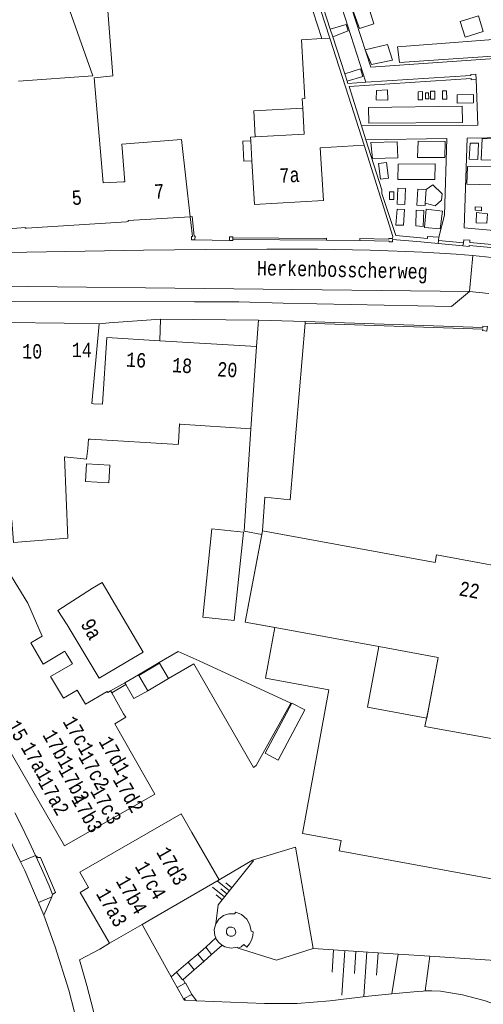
# Model space of a CAD drawing. Header units: metres. Extents: x 196790 to 198335, y 354523 to 356036.
# Tile 63 of 108: x 197760 to 197818, y 354711 to 354833. Entities that reach past the tile are written whole.
import ezdxf

# ---------------------------------------------------------------- set-up
doc = ezdxf.new("R2010")
doc.units = ezdxf.units.M
doc.linetypes.add('DGN Style 2', pattern=[186.027128, 111.616277, -74.410851])
for name, color, linetype, lineweight in [('afdak', 252, 'DGN Style 2', 18), ('bij- of bedrijfsgebouw', 252, 'Continuous', 18), ('functiescheiding', 252, 'Continuous', 18), ('hoofdgebouw', 252, 'Continuous', 18), ('huisnummer BAG', 252, 'Continuous', 18), ('kant asfaltverharding', 252, 'Continuous', 18), ('kant klinkerverharding', 252, 'Continuous', 18), ('kant muur (extern)', 252, 'Continuous', 18), ('kant onverhard', 252, 'Continuous', 18), ('kant tegelverharding', 252, 'Continuous', 18), ('overige afscheidingen', 252, 'Continuous', 18), ('raster', 252, 'Continuous', 18), ('straatnaam', 252, 'Continuous', 18), ('taludlijn', 252, 'Continuous', 18), ('taludsymbool', 252, 'Continuous', 18), ('toegangstrap', 252, 'Continuous', 18), ('toekomstig hoofdgebouw', 252, 'Continuous', 18), ('tuinhuis', 252, 'DGN Style 2', 18), ('vlakafsluiter grijs', 252, 'DGN Style 2', 18), ('vlakafsluiter groen', 252, 'DGN Style 2', 18)]:
    doc.layers.add(name, color=color, linetype=linetype, lineweight=lineweight)
doc.styles.add('Style-Courier New', font='cour.ttf')

# ---------------------------------------------------------------- blocks, each defined once
blk = doc.blocks.new('TA')
at = {"layer": 'taludsymbool', "linetype": 'Continuous', "lineweight": 0}
for p, q in [((-0.5, 0), (-0.5, -0.5)), ((-0.25, 0), (-0.25, -1)), ((0, 0), (0, -0.5)), ((0.25, 0), (0.25, -1)), ((0.5, 0), (0.5, -0.5))]:
    blk.add_line(p, q, dxfattribs=at)

msp = doc.modelspace()

# ---------------------------------------------------------------- linework, layer by layer
at = {"layer": 'afdak'}
for p, q in [((197796.545, 354834.333), (197797.62, 354830.991)), ((197789.469, 354792.562), (197789.742, 354795.865)), ((197789.742, 354795.865), (197795.565, 354795.702)), ((197795.565, 354795.702), (197795.546, 354795.482)), ((197774.818, 354751.554), (197777.403, 354753.068)), ((197775.911, 354749.645), (197778.499, 354751.161)), ((197790.541, 354741.844), (197793.892, 354748.113)), ((197793.892, 354748.113), (197795.517, 354747.244)), ((197795.517, 354747.244), (197792.167, 354740.975)), ((197792.167, 354740.975), (197790.541, 354741.844))]:
    msp.add_line(p, q, dxfattribs=at)
at = {"layer": 'afdak', "flags": 128}
for points in [[(197795.244, 354822.325), (197789.134, 354821.971), (197789.322, 354818.727)], [(197788.768, 354818.254), (197787.77, 354818.196), (197787.914, 354815.7), (197788.912, 354815.758)], [(197795.546, 354795.482), (197793.668, 354773.444), (197790.535, 354773.796), (197790.243, 354769.574)], [(197790.155, 354769.143), (197787.922, 354769.553), (197788.78, 354782.322)]]:
    msp.add_lwpolyline(points, dxfattribs=at)
at = {"layer": 'bij- of bedrijfsgebouw'}
for p, q in [((197777.355, 354753.151), (197777.403, 354753.068)), ((197777.403, 354753.068), (197778.499, 354751.161)), ((197778.499, 354751.161), (197781.678, 354752.989)), ((197773.054, 354750.632), (197774.77, 354751.637)), ((197773.054, 354750.632), (197773.181, 354750.411)), ((197774.818, 354751.554), (197774.77, 354751.637)), ((197775.911, 354749.645), (197774.818, 354751.554))]:
    msp.add_line(p, q, dxfattribs=at)
at = {"layer": 'bij- of bedrijfsgebouw', "flags": 128}
for points in [[(197782.77, 354758.801), (197783.918, 354769.844), (197787.838, 354769.437), (197786.691, 354758.394), (197782.77, 354758.801)], [(197782.313, 354753.354), (197779.73, 354754.543), (197777.355, 354753.151)], [(197781.678, 354752.989), (197789.103, 354740.086), (197789.444, 354740.317), (197793.757, 354748.086), (197782.313, 354753.354)], [(197773.181, 354750.411), (197774.188, 354748.658), (197775.911, 354749.645)]]:
    msp.add_lwpolyline(points, dxfattribs=at)
at = {"layer": 'functiescheiding'}
for p, q in [((197761.937, 354729.107), (197760.07, 354728.291)), ((197762.295, 354723.237), (197763.938, 354723.955))]:
    msp.add_line(p, q, dxfattribs=at)
at = {"layer": 'hoofdgebouw'}
for p, q in [((197798.621, 354831.048), (197797.62, 354830.991)), ((197800.947, 354823.826), (197798.621, 354831.048)), ((197800.947, 354823.826), (197802.902, 354817.698)), ((197788.912, 354815.758), (197788.768, 354818.254)), ((197760.81, 354807.34), (197773.269, 354808.147)), ((197758.321, 354795.576), (197765.515, 354795.485)), ((197765.515, 354795.485), (197769.868, 354795.429)), ((197789.469, 354792.562), (197777.417, 354793.297)), ((197789.469, 354792.562), (197788.78, 354782.322)), ((197788.78, 354782.322), (197779.934, 354782.912)), ((197762.771, 354756.466), (197760.957, 354760.571)), ((197769.847, 354751.196), (197765.862, 354757.878)), ((197791.115, 354757.651), (197804.727, 354755.151)), ((197762.771, 354756.466), (197761.331, 354755.62)), ((197761.331, 354755.62), (197762.887, 354752.973)), ((197765.756, 354754.289), (197766.526, 354752.998)), ((197769.847, 354751.196), (197774.132, 354753.759)), ((197763.81, 354751.403), (197765.394, 354748.709)), ((197768.143, 354747.966), (197770.852, 354749.547)), ((197770.852, 354749.547), (197770.921, 354749.435)), ((197770.921, 354749.435), (197771.277, 354749.635)), ((197771.427, 354749.372), (197771.277, 354749.635)), ((197772.909, 354746.776), (197771.427, 354749.372)), ((197765.543, 354730.282), (197758.586, 354742.367)), ((197784.816, 354726.036), (197781.412, 354731.965)), ((197776.412, 354721.182), (197784.816, 354726.036)), ((197775.213, 354720.489), (197776.412, 354721.182)), ((197771.151, 354718.144), (197775.213, 354720.489))]:
    msp.add_line(p, q, dxfattribs=at)
at = {"layer": 'hoofdgebouw', "flags": 128}
for points in [[(197766.197, 354834.461), (197769.071, 354826.36), (197759.819, 354825.694)], [(197772.9, 354813.11), (197770.345, 354813.017), (197769.237, 354826.093), (197771.555, 354826.33), (197770.916, 354834.979)], [(197797.62, 354830.991), (197795.071, 354830.844), (197795.495, 354823.511)], [(197795.244, 354822.325), (197795.177, 354823.493), (197795.495, 354823.511)], [(197789.322, 354818.727), (197795.432, 354819.08), (197795.244, 354822.325)], [(197781.211, 354808.764), (197780.106, 354818.391), (197772.698, 354817.822), (197773.06, 354813.116), (197772.9, 354813.11)], [(197788.768, 354818.254), (197788.743, 354818.693), (197789.322, 354818.727)], [(197802.902, 354817.698), (197797.431, 354817.382), (197797.812, 354810.783), (197789.228, 354810.287), (197788.912, 354815.758)], [(197773.269, 354808.147), (197773.495, 354808.162), (197773.493, 354808.282), (197781.211, 354808.764)], [(197751.214, 354806.795), (197754.535, 354807.01), (197754.568, 354806.877), (197754.962, 354806.889), (197754.959, 354806.959), (197760.634, 354807.437), (197760.648, 354807.329), (197760.81, 354807.34)], [(197769.868, 354795.429), (197768.956, 354785.457), (197769.14, 354785.446)], [(197777.417, 354793.297), (197770.801, 354793.7), (197770.294, 354785.375), (197769.14, 354785.446)], [(197779.934, 354782.912), (197779.895, 354782.915), (197779.738, 354780.562)], [(197768.432, 354779.873), (197768.536, 354781.024), (197768.771, 354781.01)], [(197768.771, 354781.01), (197779.725, 354780.342), (197779.738, 354780.562)], [(197765.538, 354778.83), (197765.965, 354768.669), (197759.171, 354768.133), (197758.968, 354770.933)], [(197768.432, 354779.873), (197768.273, 354778.539), (197765.538, 354778.83)], [(197790.155, 354769.143), (197788.08, 354758.208), (197791.115, 354757.651)], [(197790.243, 354769.574), (197790.234, 354769.576), (197790.155, 354769.143)], [(197846.269, 354759.272), (197824.747, 354763.217), (197824.925, 354764.193), (197811.914, 354766.594), (197811.746, 354765.627), (197790.243, 354769.574)], [(197760.957, 354760.571), (197756.386, 354767.953), (197756.362, 354768.107), (197754.337, 354767.796)], [(197769.037, 354762.442), (197770.239, 354763.147), (197775.334, 354754.464), (197774.132, 354753.759)], [(197769.037, 354762.442), (197764.72, 354759.67), (197765.862, 354757.878)], [(197762.887, 354752.973), (197765.594, 354754.565), (197765.756, 354754.289)], [(197804.727, 354755.151), (197812.114, 354753.795), (197810.938, 354747.392), (197810.484, 354745.198)], [(197763.81, 354751.403), (197766.535, 354752.983), (197766.526, 354752.998)], [(197820.678, 354752.392), (197819.001, 354743.634), (197810.484, 354745.198)], [(197765.394, 354748.709), (197767.122, 354749.717), (197768.143, 354747.966)], [(197765.543, 354730.282), (197776.806, 354736.753), (197771.796, 354745.525), (197773.165, 354746.327), (197772.909, 354746.776)], [(197781.412, 354731.965), (197780.076, 354734.291), (197767.429, 354727.004)], [(197767.429, 354727.004), (197768.523, 354725.084), (197767.479, 354724.479), (197771.151, 354718.144)]]:
    msp.add_lwpolyline(points, dxfattribs=at)
at = {"layer": 'kant asfaltverharding'}
for p, q in [((197816.026, 354799.436), (197816.442, 354803.932)), ((197781.977, 354710.978), (197780.61, 354711.035))]:
    msp.add_line(p, q, dxfattribs=at)
at = {"layer": 'kant asfaltverharding', "flags": 128}
for points in [[(197734.163, 354803.902), (197775.396, 354804.6), (197779.243, 354804.653), (197783.096, 354804.694), (197790.782, 354804.732), (197794.996, 354804.734), (197797.103, 354804.723), (197799.21, 354804.696), (197801.435, 354804.653), (197803.659, 354804.599), (197805.883, 354804.53), (197808.106, 354804.44), (197810.191, 354804.338), (197812.276, 354804.219), (197814.36, 354804.083), (197816.442, 354803.932)], [(197734.229, 354798.192), (197781.767, 354798.171), (197787.285, 354798.141), (197792.801, 354798.003), (197813.799, 354797.556), (197816.026, 354799.436)], [(197757.529, 354733.456), (197758.112, 354732.372), (197760.07, 354728.291)], [(197760.07, 354728.291), (197760.58, 354727.227), (197762.295, 354723.237)], [(197762.295, 354723.237), (197762.605, 354722.516), (197762.955, 354721.643)], [(197765.244, 354593.671), (197768.475, 354657.889), (197768.644, 354661.448), (197768.771, 354664.423), (197768.882, 354667.399), (197768.978, 354670.376), (197769.059, 354673.353), (197769.191, 354679.125), (197769.227, 354684.899), (197769.118, 354690.403), (197768.884, 354695.904), (197768.325, 354701.376), (197767.403, 354706.799), (197766.784, 354709.562), (197766.065, 354712.301), (197764.391, 354717.71), (197762.955, 354721.643)], [(197781.977, 354710.978), (197790.46, 354710.62), (197794.541, 354710.616), (197798.609, 354710.947), (197803.422, 354711.539), (197806.333, 354711.82)], [(197806.333, 354711.82), (197809.544, 354712.129), (197810.261, 354712.187), (197810.517, 354712.2)], [(197822.973, 354708.972), (197820.471, 354710.091), (197817.884, 354711), (197815.18, 354711.726), (197812.418, 354712.18), (197811.321, 354712.231), (197810.98, 354712.224), (197810.517, 354712.2)], [(197780.61, 354711.035), (197780.494, 354711.04), (197780.385, 354711.201)]]:
    msp.add_lwpolyline(points, dxfattribs=at)
at = {"layer": 'kant klinkerverharding'}
for p, q in [((197816.442, 354803.932), (197818.839, 354803.703)), ((197816.026, 354799.436), (197818.429, 354799.205)), ((197763.938, 354723.955), (197762.955, 354721.643)), ((197764.06, 354724.242), (197763.938, 354723.955)), ((197783.139, 354717.67), (197784.41, 354718.801)), ((197784.41, 354718.801), (197784.286, 354719.103)), ((197785.193, 354717.893), (197783.887, 354716.736)), ((197785.516, 354717.711), (197785.193, 354717.893)), ((197782.171, 354716.787), (197780.953, 354715.766)), ((197807.132, 354716.797), (197806.333, 354711.82)), ((197810.517, 354712.2), (197811.094, 354716.531)), ((197781.714, 354714.849), (197782.896, 354715.868)), ((197779.507, 354714.533), (197778.844, 354713.968)), ((197780.315, 354713.638), (197780.594, 354713.172)), ((197780.438, 354711.256), (197780.61, 354711.035)), ((197781.977, 354710.978), (197781.424, 354711.762))]:
    msp.add_line(p, q, dxfattribs=at)
at = {"layer": 'kant klinkerverharding', "flags": 128}
for points in [[(197759.336, 354734.423), (197760.048, 354733.042), (197760.603, 354731.929), (197761.143, 354730.808), (197761.937, 354729.107)], [(197764.06, 354724.242), (197764.218, 354724.359), (197764.43, 354724.497), (197762.544, 354728.842), (197762.197, 354728.851), (197761.937, 354729.107)], [(197761.937, 354729.107), (197762.674, 354727.481), (197763.607, 354725.326), (197764.06, 354724.242)], [(197784.389, 354720.569), (197784.769, 354721.149), (197785.348, 354721.597), (197786.044, 354721.826), (197786.737, 354721.815), (197786.882, 354722.032), (197787.621, 354721.73), (197788.254, 354721.17), (197788.66, 354720.429), (197788.792, 354719.642), (197789.061, 354719.578), (197789.009, 354719.052), (197788.851, 354718.536), (197788.593, 354718.063), (197788.253, 354717.658), (197787.89, 354717.97), (197787.579, 354717.702), (197787.212, 354717.519)], [(197784.286, 354719.103), (197784.209, 354719.845), (197784.389, 354720.569)], [(197785.717, 354719.695), (197785.748, 354719.403), (197785.908, 354719.157), (197786.172, 354719.014), (197786.472, 354719.012), (197786.735, 354719.162), (197786.88, 354719.427), (197786.865, 354719.752), (197786.685, 354720.022), (197786.393, 354720.163), (197786.069, 354720.137), (197785.83, 354719.966), (197785.717, 354719.695)], [(197785.193, 354717.893), (197785.104, 354717.943), (197784.744, 354718.268), (197784.466, 354718.665), (197784.41, 354718.801)], [(197785.516, 354717.711), (197786.303, 354717.54), (197787.098, 354717.671), (197787.184, 354717.51), (197787.212, 354717.519)]]:
    msp.add_lwpolyline(points, dxfattribs=at)
at = {"layer": 'kant muur (extern)'}
for p, q in [((197797.155, 354836.912), (197798.682, 354832.181)), ((197798.621, 354831.048), (197797.467, 354834.631)), ((197798.682, 354832.181), (197798.99, 354831.225)), ((197798.99, 354831.225), (197800.49, 354826.58)), ((197800.49, 354826.58), (197800.781, 354825.677)), ((197802.568, 354820.127), (197803.125, 354818.367)), ((197786.54, 354806.141), (197786.537, 354805.921)), ((197786.537, 354805.921), (197798.226, 354805.828)), ((197812.125, 354805.439), (197812.159, 354805.821)), ((197812.193, 354806.202), (197812.159, 354805.821)), ((197815.215, 354805.148), (197815.27, 354805.515)), ((197777.492, 354795.987), (197777.417, 354793.297)), ((197789.742, 354795.865), (197777.492, 354795.987)), ((197795.565, 354795.702), (197789.742, 354795.865)), ((197777.355, 354753.151), (197774.77, 354751.637)), ((197777.403, 354753.068), (197774.818, 354751.554)), ((197771.427, 354749.372), (197773.181, 354750.411))]:
    msp.add_line(p, q, dxfattribs=at)
at = {"layer": 'kant muur (extern)', "flags": 128}
for points in [[(197803.124, 354825.535), (197800.874, 354825.39), (197800.781, 354825.677)], [(197816.851, 354825.914), (197816.245, 354825.864), (197816.237, 354826.005), (197801.016, 354825.026), (197802.568, 354820.127)], [(197816.851, 354825.914), (197816.816, 354826.535), (197816.202, 354826.502), (197816.212, 354826.376), (197803.124, 354825.535)], [(197803.125, 354818.367), (197805.108, 354812.106), (197805.123, 354811.653), (197806.857, 354806.44), (197810.788, 354806.07), (197810.819, 354806.307), (197812.193, 354806.202)], [(197802.902, 354817.698), (197806.481, 354806.31), (197806.455, 354806.059)], [(197815.27, 354805.515), (197815.326, 354805.883), (197816.078, 354805.826), (197816.092, 354805.544), (197839.859, 354803.399), (197839.864, 354803.499), (197840.503, 354803.454), (197840.47, 354803.288), (197844.044, 354802.987), (197844.066, 354803.166), (197844.447, 354803.134), (197844.419, 354802.912), (197864.178, 354800.984), (197864.193, 354801.091), (197864.243, 354801.086), (197861.562, 354810.229), (197844.846, 354810.153), (197844.511, 354803.973), (197844.131, 354803.991), (197844.455, 354810.574)], [(197781.211, 354808.764), (197781.438, 354808.779), (197781.711, 354806.327), (197781.816, 354806.332), (197781.807, 354805.868)], [(197781.807, 354805.868), (197781.369, 354805.873), (197781.368, 354806.315), (197781.491, 354806.317), (197781.211, 354808.764)], [(197786.095, 354805.819), (197786.103, 354806.271), (197786.541, 354806.254), (197786.54, 354806.141)], [(197786.537, 354805.921), (197786.536, 354805.823), (197786.095, 354805.819)], [(197798.226, 354805.828), (197798.223, 354806.087), (197798.003, 354806.05), (197786.54, 354806.141)], [(197806.455, 354806.059), (197805.992, 354806.057), (197805.994, 354805.957), (197802.37, 354806.04), (197802.364, 354805.796)], [(197806.445, 354805.928), (197806.444, 354805.62), (197806.002, 354805.625), (197805.999, 354805.737), (197802.364, 354805.796)], [(197806.445, 354805.928), (197809.95, 354805.644), (197812.125, 354805.439)], [(197815.215, 354805.148), (197815.997, 354805.062), (197816.015, 354805.167), (197827.71, 354804.084), (197827.659, 354803.612), (197828.159, 354803.566), (197828.202, 354804.037), (197839.806, 354802.951), (197839.804, 354802.842), (197840.433, 354802.782), (197840.459, 354802.904), (197852.079, 354801.826), (197852.009, 354801.139), (197852.504, 354801.095), (197852.582, 354801.775), (197864.142, 354800.571), (197864.132, 354800.441), (197864.781, 354800.419), (197864.794, 354800.532), (197873.5, 354800.305), (197873.497, 354799.684), (197873.985, 354799.668)], [(197818.249, 354794.883), (197818.212, 354794.497), (197817.671, 354794.578), (197817.683, 354794.729), (197795.546, 354795.482)], [(197795.565, 354795.702), (197817.7, 354794.948), (197817.71, 354795.116), (197818.266, 354795.062), (197818.249, 354794.883)], [(197771.277, 354749.635), (197773.052, 354750.631), (197773.054, 354750.632)]]:
    msp.add_lwpolyline(points, dxfattribs=at)
at = {"layer": 'kant onverhard'}
msp.add_line((197779.67, 354898.892), (197803.124, 354825.535), dxfattribs=at)
at = {"layer": 'kant onverhard', "flags": 128}
for points in [[(197803.729, 354827.439), (197798.74, 354842.751), (197799.003, 354842.831)], [(197828.73, 354829.276), (197828.759, 354829.183), (197803.729, 354827.439)], [(197802.568, 354820.127), (197817.069, 354820.205), (197816.851, 354825.914)], [(197803.125, 354818.367), (197813.229, 354818.531), (197812.916, 354808.951), (197812.193, 354806.202)], [(197841.662, 354805.012), (197841.904, 354805.038), (197842.135, 354805.177), (197842.28, 354805.403), (197842.313, 354805.644), (197842.963, 354819.011), (197815.734, 354818.571), (197815.375, 354807.394), (197841.662, 354805.012)], [(197810.629, 354812.16), (197811.478, 354812.732), (197812.643, 354811.636), (197812.555, 354810.853), (197811.746, 354810.121), (197810.51, 354810.466)]]:
    msp.add_lwpolyline(points, dxfattribs=at)
at = {"layer": 'kant tegelverharding'}
for p, q in [((197781.807, 354805.868), (197786.095, 354805.819)), ((197798.226, 354805.828), (197802.364, 354805.796)), ((197812.125, 354805.439), (197815.215, 354805.148))]:
    msp.add_line(p, q, dxfattribs=at)
at = {"layer": 'kant tegelverharding', "flags": 128}
for points in [[(197777.492, 354795.987), (197771.127, 354795.544), (197769.868, 354795.429)], [(197770.424, 354703.129), (197769.843, 354706.406), (197769.142, 354709.661), (197768.324, 354712.889), (197767.389, 354716.083), (197769.939, 354717.417), (197771.151, 354718.144)]]:
    msp.add_lwpolyline(points, dxfattribs=at)
at = {"layer": 'overige afscheidingen'}
for p, q in [((197810.51, 354810.466), (197810.629, 354812.16)), ((197778.844, 354713.968), (197775.213, 354720.489)), ((197779.599, 354712.613), (197778.844, 354713.968)), ((197780.373, 354711.223), (197779.599, 354712.613)), ((197780.385, 354711.201), (197780.373, 354711.223))]:
    msp.add_line(p, q, dxfattribs=at)
at = {"layer": 'overige afscheidingen', "flags": 128}
for points in [[(197804.123, 354832.848), (197802.309, 354832.266), (197801.125, 354835.578), (197803.052, 354836.247), (197804.123, 354832.848)], [(197815.49, 354831.149), (197817.733, 354831.88), (197817.162, 354833.846), (197814.858, 354833.135), (197815.49, 354831.149)], [(197798.99, 354831.225), (197800.927, 354831.953), (197800.666, 354832.764), (197798.682, 354832.181)], [(197807.303, 354827.989), (197807.071, 354829.956), (197826.06, 354831.415)], [(197826.06, 354831.415), (197826.214, 354829.298), (197807.303, 354827.989)], [(197800.781, 354825.677), (197802.735, 354826.258), (197802.426, 354827.237), (197800.49, 354826.58)], [(197804.456, 354824.511), (197805.82, 354824.601), (197805.864, 354823.316), (197804.409, 354823.336), (197804.456, 354824.511)], [(197809.637, 354824.348), (197810.172, 354824.369), (197810.18, 354823.332), (197809.647, 354823.332), (197809.637, 354824.348)], [(197811.18, 354824.431), (197811.694, 354824.435), (197811.71, 354823.42), (197811.194, 354823.413), (197811.18, 354824.431)], [(197812.679, 354823.447), (197812.657, 354824.456), (197813.17, 354824.47), (197813.199, 354823.446), (197812.679, 354823.447)], [(197810.57, 354823.472), (197810.976, 354823.483), (197810.925, 354824.232), (197810.535, 354824.211), (197810.57, 354823.472)], [(197814.481, 354823.971), (197816.534, 354824.004), (197816.545, 354822.991), (197814.51, 354822.948), (197814.481, 354823.971)], [(197815.164, 354820.536), (197815.136, 354822.548), (197803.437, 354822.414), (197803.492, 354820.432), (197815.164, 354820.536)], [(197803.937, 354816.041), (197807.113, 354816.097), (197807.03, 354818.11), (197803.743, 354818.013), (197803.937, 354816.041)], [(197809.64, 354818.201), (197809.556, 354816.172), (197812.974, 354816.154), (197813.016, 354818.165), (197809.64, 354818.201)], [(197817.626, 354818.547), (197817.499, 354815.859), (197821.542, 354815.758), (197821.666, 354818.419), (197817.626, 354818.547)], [(197817.139, 354817.939), (197817.055, 354815.908), (197816.014, 354815.947), (197816.129, 354817.953), (197817.139, 354817.939)], [(197805.682, 354815.513), (197805.916, 354813.599), (197804.939, 354813.445), (197804.685, 354815.421), (197805.682, 354815.513)], [(197811.752, 354815.374), (197811.734, 354813.423), (197807.112, 354813.422), (197807.124, 354815.346), (197811.752, 354815.374)], [(197818.907, 354814.991), (197818.853, 354812.743), (197815.715, 354812.842), (197815.775, 354815.037), (197818.907, 354814.991)], [(197807.011, 354810.355), (197807.957, 354810.306), (197808.058, 354812.287), (197807.094, 354812.351), (197807.011, 354810.355)], [(197810.51, 354810.466), (197810.489, 354810.163), (197809.46, 354810.208), (197809.596, 354812.22), (197810.629, 354812.16)], [(197806.057, 354810.922), (197806.08, 354811.868), (197806.606, 354811.855), (197806.584, 354810.931), (197806.057, 354810.922)], [(197807.007, 354809.731), (197807.938, 354809.678), (197807.8, 354807.699), (197806.867, 354807.725), (197807.007, 354809.731)], [(197810.333, 354809.541), (197810.264, 354807.568), (197809.352, 354807.624), (197809.393, 354809.599), (197810.333, 354809.541)], [(197812.393, 354807.241), (197810.44, 354807.435), (197810.649, 354809.693), (197812.678, 354809.454), (197812.393, 354807.241)], [(197816.73, 354809.592), (197817.528, 354809.519), (197817.552, 354809.948), (197816.729, 354810.002), (197816.73, 354809.592)], [(197818.277, 354809.148), (197818.178, 354807.95), (197816.863, 354807.998), (197816.926, 354809.305), (197818.277, 354809.148)]]:
    msp.add_lwpolyline(points, dxfattribs=at)
at = {"layer": 'raster'}
for p, q in [((197812.159, 354805.821), (197815.27, 354805.515)), ((197796.548, 354717.506), (197794.343, 354730.126)), ((197807.132, 354716.797), (197796.548, 354717.506)), ((197811.094, 354716.531), (197807.132, 354716.797)), ((197834.193, 354715.026), (197811.094, 354716.531))]:
    msp.add_line(p, q, dxfattribs=at)
at = {"layer": 'taludlijn'}
msp.add_line((197784.816, 354726.036), (197788.986, 354728.521), dxfattribs=at)
at = {"layer": 'taludlijn', "flags": 128}
for points in [[(197788.986, 354728.521), (197789.092, 354728.421), (197789.032, 354728.347)], [(197788.986, 354728.521), (197789.092, 354728.421), (197789.032, 354728.347)], [(197789.032, 354728.347), (197784.68, 354722.929), (197784.389, 354720.569)], [(197789.032, 354728.347), (197784.68, 354722.929), (197784.389, 354720.569)], [(197796.548, 354717.506), (197791.975, 354716.031), (197787.212, 354717.519)]]:
    msp.add_lwpolyline(points, dxfattribs=at)
at = {"layer": 'toegangstrap'}
for p, q in [((197782.171, 354716.787), (197783.139, 354717.67)), ((197783.139, 354717.67), (197783.887, 354716.736)), ((197782.896, 354715.868), (197782.171, 354716.787)), ((197783.887, 354716.736), (197782.896, 354715.868)), ((197779.507, 354714.533), (197780.953, 354715.766)), ((197780.953, 354715.766), (197781.714, 354714.849)), ((197781.714, 354714.849), (197780.315, 354713.638)), ((197779.599, 354712.613), (197780.594, 354713.172)), ((197780.438, 354711.256), (197780.373, 354711.223))]:
    msp.add_line(p, q, dxfattribs=at)
at = {"layer": 'toegangstrap', "flags": 128}
for points in [[(197780.315, 354713.638), (197780.243, 354713.576), (197779.507, 354714.533)], [(197780.594, 354713.172), (197780.632, 354713.193), (197781.424, 354711.762), (197780.438, 354711.256)]]:
    msp.add_lwpolyline(points, dxfattribs=at)
at = {"layer": 'toekomstig hoofdgebouw', "flags": 128}
for points in [[(197791.768, 354757.531), (197790.607, 354751.204), (197798.502, 354749.754), (197795.211, 354731.827), (197800.031, 354730.942), (197799.796, 354729.664), (197834.64, 354723.268), (197837.258, 354737.53), (197838.881, 354737.232), (197840.955, 354748.534), (197844.193, 354747.941), (197846.269, 354759.272), (197824.747, 354763.217), (197824.925, 354764.193), (197811.914, 354766.594), (197811.746, 354765.627), (197790.243, 354769.574), (197788.08, 354758.208), (197791.768, 354757.531)], [(197803.334, 354747.588), (197804.727, 354755.151), (197812.114, 354753.795), (197810.7, 354746.24), (197803.334, 354747.588)]]:
    msp.add_lwpolyline(points, dxfattribs=at)
at = {"layer": 'tuinhuis'}
for p, q in [((197768.136, 354775.741), (197768.266, 354777.952)), ((197768.266, 354777.952), (197771.189, 354777.781)), ((197771.189, 354777.781), (197771.059, 354775.57)), ((197771.059, 354775.57), (197768.136, 354775.741))]:
    msp.add_line(p, q, dxfattribs=at)
at = {"layer": 'vlakafsluiter grijs'}
msp.add_line((197734.204, 354800.353), (197816.026, 354799.436), dxfattribs=at)
at = {"layer": 'vlakafsluiter groen'}
msp.add_line((197788.986, 354728.521), (197794.343, 354730.126), dxfattribs=at)
at = {"layer": 'vlakafsluiter groen', "flags": 128}
msp.add_lwpolyline([(197803.039, 354829.586), (197803.827, 354827.769), (197806.431, 354828.314), (197805.825, 354830.253), (197803.039, 354829.586)], dxfattribs=at)

# ---------------------------------------------------------------- block references
at = {"layer": 'taludsymbool'}
for p, xscale, yscale, zscale, rotation in [((197785.797, 354724.32), 1.941088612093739, 1.941088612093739, 1.941088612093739, 231.2111162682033), ((197801.864, 354717.15), 5.571499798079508, 5.571499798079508, 5.571499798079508, 356.1612988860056)]:
    msp.add_blockref('TA', p, dxfattribs=dict(at, xscale=xscale, yscale=yscale, zscale=zscale, rotation=rotation))

# ---------------------------------------------------------------- texts
at = {"layer": 'huisnummer BAG', "style": 'Style-Courier New', "width": 0.694444}
for s, rotation, p in [('7a', 3.32607, (197792.393, 354812.976)), ('5', 3.72643, (197766.498, 354810.215)), ('7', 3.55489, (197776.776, 354810.993)), ('10', 359.59894, (197760.247, 354791.089)), ('14', 359.59894, (197766.432, 354791.259)), ('16', 356.5023, (197773.169, 354790.079)), ('18', 356.5023, (197778.894, 354789.389)), ('20', 356.5023, (197784.537, 354788.868)), ('22', 349.63368, (197814.636, 354761.548)), ('9a', 299.74488, (197767.483, 354757.974)), ('15', 299.74488, (197758.268, 354745.327)), ('17c1', 299.74488, (197765.262, 354745.813)), ('17b1', 299.74488, (197762.74, 354744.134)), ('17a1', 299.74488, (197760.03, 354742.593)), ('17d1', 299.74488, (197769.743, 354743.324)), ('17c2', 299.74488, (197767.214, 354741.431)), ('17b2', 299.74488, (197764.711, 354739.771)), ('17a2', 299.74488, (197762.176, 354738.24)), ('17d2', 299.74488, (197771.497, 354738.566)), ('17c3', 299.74488, (197768.692, 354737.135)), ('17b3', 299.74488, (197766.324, 354736.077)), ('17d3', 299.74488, (197776.927, 354729.517)), ('17c4', 299.74488, (197774.253, 354727.74)), ('17b4', 299.74488, (197771.891, 354725.902)), ('17a3', 299.74488, (197769.408, 354724.336))]:
    msp.add_text(s, height=1.8, rotation=rotation, dxfattribs=at).set_placement(p)
at = {"layer": 'straatnaam', "style": 'Style-Courier New', "width": 0.694444}
msp.add_text('Herkenbosscherweg', height=1.8, rotation=358.7397, dxfattribs=at).set_placement((197789.514, 354801.472))

doc.saveas('drawing.dxf')
